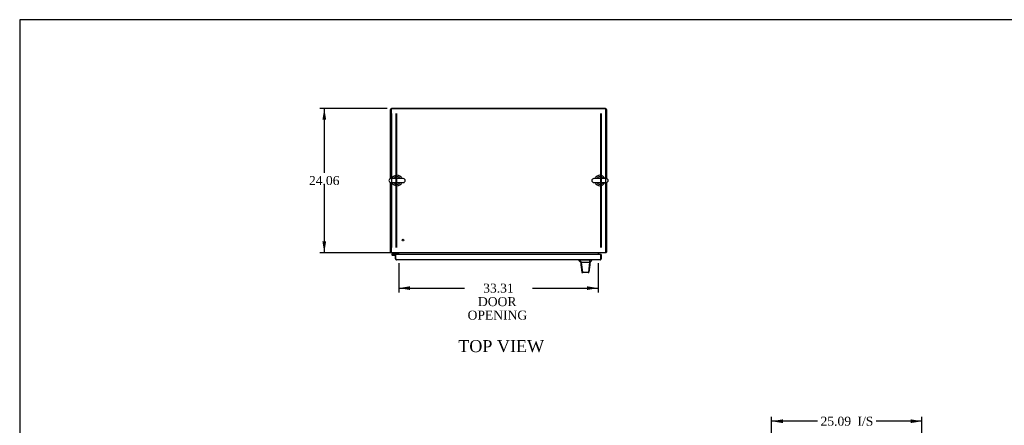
# Model space of a CAD drawing. Header units: inches. Extents: x 1 to 299, y -2 to 199.
# Tile 5 of 8: x 1 to 166, y 131 to 199. Entities that reach past the tile are written whole.
import ezdxf
from ezdxf.enums import TextEntityAlignment as Align
from ezdxf.lldxf.tags import DXFTag

# ---------------------------------------------------------------- set-up
doc = ezdxf.new("R2010")
doc.units = ezdxf.units.IN
doc.header["$MEASUREMENT"] = 0
for name, color, linetype in [('COM42890-3', 7, 'Continuous'), ('COM54578-49', 7, 'Continuous'), ('COM71106-8', 7, 'Continuous'), ('COM71107-8', 7, 'Continuous'), ('COM71112-2', 7, 'Continuous'), ('Default', 7, 'Continuous'), ('HAN13066', 7, 'Continuous'), ('SCS00680', 7, 'Continuous'), ('STD21878', 7, 'Continuous'), ('WAF25362', 7, 'Continuous')]:
    doc.layers.add(name, color=color, linetype=linetype)
doc.styles.add('SEACAD_Times_New_Roman', font='times.ttf')
tags = doc.linetypes.add('HIDDEN2', pattern=[0.1875, 0.125, -0.0625]).pattern_tags.tags
tags[6:7] = [DXFTag(74, 4), DXFTag(75, 0), DXFTag(340, '0'), DXFTag(46, 0.0), DXFTag(50, 0.0), DXFTag(44, 0.0), DXFTag(45, 0.0)]
tags[4:5] = [DXFTag(74, 4), DXFTag(75, 0), DXFTag(340, '0'), DXFTag(46, 0.0), DXFTag(50, 0.0), DXFTag(44, 0.0), DXFTag(45, 0.0)]
doc.dimstyles.new('HAMMOND_(STH-300_x_200)', dxfattribs={"dimtxt": 1.5, "dimasz": 1.875, "dimexe": 0.75, "dimexo": 0.75, "dimgap": 0.375, "dimtad": 0, "dimtih": 1, "dimtoh": 1, "dimzin": 0, "dimdsep": 46, "dimtxsty": 'SEACAD_Times_New_Roman', "dimblk1": '_SE_FILLED', "dimblk2": '_SE_FILLED', "dimsah": 1, "dimcen": 0.75, "dimadec": 0, "dimazin": 0, "dimtfac": 0.8, "dimtofl": 0, "dimtmove": 0, "dimatfit": 3, "dimfxl": 0, "dimtolj": 1, "dimtzin": 0, "dimarcsym": 0})

# ---------------------------------------------------------------- blocks, each defined once
blk = doc.blocks.new('SE2')
at = {"layer": 'COM42890-3', "color": 7, "linetype": 'HIDDEN2'}
for p, q in [((63.45, 183.29), (63.45, 160.92)), ((64.13, 183.29), (64.13, 160.92)), ((64.26, 183.29), (64.26, 160.92)), ((98.32, 183.29), (98.32, 160.92)), ((98.44, 183.29), (98.44, 160.92)), ((99.13, 183.29), (99.13, 160.92)), ((63.45, 172.36), (63.35, 172.36)), ((63.35, 171.86), (63.45, 171.86)), ((99.22, 172.36), (99.13, 172.36)), ((99.13, 171.86), (99.22, 171.86))]:
    blk.add_line(p, q, dxfattribs=at)
at = {"layer": 'COM54578-49', "color": 7, "linetype": 'Continuous'}
for p, q in [((63.55, 159.91), (63.5, 159.86)), ((63.52, 159.79), (63.52, 159.77)), ((63.71, 160.08), (63.55, 159.91)), ((63.59, 159.84), (63.57, 159.84)), ((63.57, 159.72), (63.59, 159.72)), ((63.58, 159.66), (64.16, 159.66)), ((63.62, 159.89), (63.63, 159.9)), ((64.16, 159.72), (63.62, 159.72)), ((63.63, 159.9), (63.74, 160.01)), ((63.64, 159.77), (63.64, 159.79)), ((63.64, 159.77), (63.7, 159.77)), ((63.74, 160.01), (64.43, 160.01)), ((64.16, 159.66), (64.16, 159.66)), ((64.43, 160.01), (64.43, 160.08)), ((64.16, 159.17), (64.16, 159.17))]:
    blk.add_line(p, q, dxfattribs=at)
for centre, radius, start, end in [((63.58, 159.78), 0.117, 354.7841, 270), ((63.57, 159.79), 0.05, 90, 180), ((63.57, 159.77), 0.05, 180, 270), ((63.58, 159.78), 0.135, 68.9858, 104.9706), ((63.59, 159.79), 0.05, 0, 90), ((63.59, 159.77), 0.05, 270, 0), ((63.58, 159.78), 0.117, 331.9602, 354.7841)]:
    blk.add_arc(centre, radius, start, end, dxfattribs=at)
at = {"layer": 'COM71106-8', "color": 7, "linetype": 'Continuous'}
for p, q in [((99.13, 184.14), (63.45, 184.14)), ((63.26, 172.43), (63.26, 183.95)), ((99.32, 183.95), (99.32, 172.43)), ((63.26, 160.17), (63.26, 171.78)), ((99.32, 171.78), (99.32, 160.17)), ((63.26, 160.17), (63.35, 160.17)), ((64.54, 159.98), (64.54, 159.76)), ((98.04, 159.76), (98.04, 159.98)), ((99.32, 160.17), (99.22, 160.17))]:
    blk.add_line(p, q, dxfattribs=at)
for centre, radius, start, end in [((63.45, 183.95), 0.19, 90, 180), ((99.13, 183.95), 0.19, 0, 90), ((63.45, 160.27), 0.19, 210, 240), ((64.44, 159.98), 0.095, 0, 90), ((64.44, 159.98), 0.19, 0, 30), ((98.13, 159.98), 0.19, 150, 180), ((98.13, 159.98), 0.095, 90, 180), ((99.13, 160.27), 0.19, 300, 330)]:
    blk.add_arc(centre, radius, start, end, dxfattribs=at)
at = {"layer": 'COM71107-8', "color": 7, "linetype": 'Continuous'}
for p, q in [((99.22, 184.08), (63.35, 184.08)), ((63.35, 184.08), (63.35, 172.44)), ((99.22, 172.44), (99.22, 184.08)), ((63.35, 171.78), (63.35, 160.27)), ((99.22, 160.27), (99.22, 171.78)), ((63.35, 160.27), (63.35, 160.08)), ((99.22, 160.08), (63.35, 160.08)), ((64.63, 160.08), (64.63, 159.98)), ((64.63, 159.76), (64.63, 159.98)), ((97.94, 159.98), (97.94, 160.08)), ((97.94, 159.98), (97.94, 159.76)), ((99.22, 160.08), (99.22, 160.27))]:
    blk.add_line(p, q, dxfattribs=at)
at = {"layer": 'COM71112-2', "color": 7, "linetype": 'Continuous'}
for p, q in [((64.07, 159.66), (64.16, 159.66)), ((64.07, 159.08), (64.07, 159.66)), ((98.35, 159.76), (64.16, 159.76)), ((64.16, 159.08), (64.16, 159.76)), ((64.16, 159.08), (64.16, 159.66)), ((98.35, 159.08), (98.35, 159.76)), ((98.44, 159.76), (98.35, 159.76)), ((98.35, 159.76), (98.35, 159.08)), ((98.44, 159.76), (98.44, 159.08)), ((64.16, 158.99), (64.12, 158.95)), ((64.16, 159.08), (64.16, 159.08)), ((64.16, 159.08), (64.16, 158.95)), ((64.16, 159.08), (64.16, 158.99)), ((98.25, 158.89), (64.26, 158.89)), ((64.26, 158.89), (64.26, 158.89)), ((64.26, 158.89), (64.26, 158.89)), ((98.25, 158.89), (98.25, 158.89)), ((98.25, 158.89), (98.25, 158.89)), ((98.35, 159.08), (98.35, 159.08)), ((98.35, 159.08), (98.35, 158.95)), ((98.35, 158.99), (98.35, 159.08)), ((98.35, 158.99), (98.39, 158.95))]:
    blk.add_line(p, q, dxfattribs=at)
for centre, start, end in [((64.26, 159.08), 180, 223.832), ((64.26, 159.08), 223.832, 269.8491), ((64.26, 159.08), 269.9427, 270), ((98.25, 159.08), 270.1509, 316.168), ((98.25, 159.08), 270, 270.0573), ((98.25, 159.08), 316.168, 0)]:
    blk.add_arc(centre, 0.19, start, end, dxfattribs=at)
for points in [[(64.16, 158.95), (64.18, 158.93), (64.19, 158.91), (64.22, 158.89), (64.24, 158.89), (64.26, 158.89)], [(98.35, 158.95), (98.33, 158.93), (98.31, 158.91), (98.28, 158.89), (98.27, 158.89), (98.25, 158.89)]]:
    blk.add_open_spline(points, degree=3, knots=[0, 0, 0, 0, 0.5, 0.5, 1, 1, 1, 1], dxfattribs=at)
at = {"layer": 'HAN13066', "color": 7, "linetype": 'Continuous'}
for p, q in [((94.69, 158.89), (94.69, 158.81)), ((94.69, 158.81), (94.76, 158.81)), ((94.79, 158.81), (95.08, 158.45)), ((94.89, 158.81), (94.81, 158.81)), ((96.5, 158.81), (94.89, 158.81)), ((94.99, 158.45), (95.01, 158.45)), ((95.08, 158.45), (95.01, 158.45)), ((95.12, 158.45), (95.08, 158.45)), ((95.08, 158.45), (95.29, 156.82)), ((95.21, 158.45), (95.12, 158.45)), ((96.49, 158.45), (95.21, 158.45)), ((96.49, 158.45), (96.33, 156.82)), ((96.52, 158.45), (96.49, 158.45)), ((96.68, 158.81), (96.5, 158.81)), ((96.54, 158.45), (96.52, 158.45)), ((96.55, 158.45), (96.54, 158.45)), ((96.55, 158.45), (96.57, 158.45)), ((96.76, 158.81), (96.68, 158.81)), ((96.76, 158.81), (96.87, 158.81)), ((96.87, 158.81), (96.87, 158.89)), ((95.18, 156.83), (95.18, 156.83)), ((95.34, 156.77), (95.24, 156.77)), ((96.28, 156.77), (95.34, 156.77)), ((96.33, 156.77), (96.28, 156.77)), ((96.39, 156.83), (96.39, 156.83))]:
    blk.add_line(p, q, dxfattribs=at)
for centre, radius, start, end in [((90.9, 155.18), 5.25, 38.6173, 43.7666), ((34.53, 164.5), 62.32, 353.4784, 354.4341), ((108.99, 148.26), 16.06, 138.9673, 140.6254), ((95.24, 156.83), 0.06, 185.9929, 270.0075), ((96.27, 156.83), 0.0554, 272.131, 348.8293), ((96.33, 156.83), 0.06, 269.9911, 354.4242)]:
    blk.add_arc(centre, radius, start, end, dxfattribs=at)
for points in [[(95.01, 158.45), (95.07, 157.91), (95.12, 157.37), (95.18, 156.83)], [(96.55, 158.45), (96.49, 157.91), (96.44, 157.37), (96.39, 156.83)], [(96.5, 158.81), (96.5, 158.69), (96.5, 158.57), (96.49, 158.45)]]:
    blk.add_open_spline(points, degree=3, dxfattribs=at)
blk.add_open_spline([(95.29, 156.82), (95.3, 156.8), (95.3, 156.79), (95.32, 156.78), (95.33, 156.77), (95.34, 156.77)], degree=3, knots=[0, 0, 0, 0, 0.5, 0.5, 1, 1, 1, 1], dxfattribs=at)
at = {"layer": 'SCS00680', "color": 7, "linetype": 'Continuous'}
for p, q in [((65.39, 172.44), (63.32, 172.44)), ((63.32, 171.78), (65.39, 171.78)), ((99.26, 172.44), (97.19, 172.44)), ((97.19, 171.78), (99.26, 171.78))]:
    blk.add_line(p, q, dxfattribs=at)
for centre, radius, start, end in [((64.35, 172.11), 0.625, 32.0055, 147.9945), ((98.22, 172.11), 0.625, 32.0055, 147.9945), ((63.32, 172.11), 0.331, 90, 270), ((64.35, 172.11), 0.625, 212.0055, 327.9945), ((65.39, 172.11), 0.331, 270, 90), ((97.19, 172.11), 0.331, 90, 270), ((98.22, 172.11), 0.625, 212.0055, 327.9945), ((99.26, 172.11), 0.331, 270, 90)]:
    blk.add_arc(centre, radius, start, end, dxfattribs=at)
at = {"layer": 'STD21878', "color": 7, "linetype": 'HIDDEN2'}
for radius in [0.141, 0.125]:
    blk.add_circle((65.35, 162.17), radius, dxfattribs=at)
at = {"layer": 'WAF25362', "color": 7, "linetype": 'Continuous'}
for centre, start, end in [((64.35, 172.11), 22.2452, 157.7548), ((98.22, 172.11), 22.2452, 157.7548), ((64.35, 172.11), 202.2452, 337.7548), ((98.22, 172.11), 202.2452, 337.7548)]:
    blk.add_arc(centre, 0.875, start, end, dxfattribs=at)
blk = doc.blocks.new('DMBLK9150')
at = {"layer": 'Default', "linetype": 'Continuous'}
for points in [[(51.9, 182.26), (52.52, 182.26), (52.21, 184.14)], [(51.9, 161.95), (52.21, 160.08), (52.52, 161.95)]]:
    blk.add_hatch(color=7, dxfattribs=at).paths.add_polyline_path(points)
at = {"layer": 'Default', "color": 7, "linetype": 'Continuous'}
for p, q in [((62.7, 184.14), (51.46, 184.14)), ((52.21, 184.14), (52.21, 173.38)), ((52.21, 171.36), (52.21, 160.08)), ((63.41, 160.08), (51.46, 160.08))]:
    blk.add_line(p, q, dxfattribs=at)
at = {"layer": 'Default', "color": 7, "linetype": 'Continuous', "style": 'SEACAD_Times_New_Roman'}
blk.add_text('24.06', height=1.5, dxfattribs=at).set_placement((49.65, 172.86), align=Align.TOP_LEFT)
blk = doc.blocks.new('_SE_FILLED')
at = {"color": 0}
blk.add_line((0, 0), (-1, 0), dxfattribs=at)
blk.add_solid([(0, 0), (-1, -0.1665), (-1, 0.1665), (0, 0)], dxfattribs=at)
blk = doc.blocks.new('DMBLK9157')
at = {"layer": 'Default', "linetype": 'Continuous'}
for points in [[(66.51, 153.86), (66.51, 154.48), (64.63, 154.17)], [(96.07, 153.86), (97.94, 154.17), (96.07, 154.48)]]:
    blk.add_hatch(color=7, dxfattribs=at).paths.add_polyline_path(points)
at = {"layer": 'Default', "color": 7, "linetype": 'Continuous'}
for p, q in [((64.63, 158.36), (64.63, 153.42)), ((97.94, 158.36), (97.94, 153.42)), ((64.63, 154.17), (75.61, 154.17)), ((86.97, 154.17), (97.94, 154.17))]:
    blk.add_line(p, q, dxfattribs=at)
at = {"layer": 'Default', "color": 7, "linetype": 'Continuous', "style": 'SEACAD_Times_New_Roman'}
for s, p in [('33.31', (78.73, 154.92)), ('DOOR ', (77.86, 152.67)), ('OPENING ', (76.13, 150.42))]:
    blk.add_text(s, height=1.5, dxfattribs=at).set_placement(p, align=Align.TOP_LEFT)
blk = doc.blocks.new('DMBLK9163')
at = {"layer": 'Default', "linetype": 'Continuous'}
for points in [[(128.75, 132.29), (126.88, 131.98), (128.75, 131.67)], [(150.1, 132.29), (150.1, 131.67), (151.97, 131.98)]]:
    blk.add_hatch(color=7, dxfattribs=at).paths.add_polyline_path(points)
at = {"layer": 'Default', "color": 7, "linetype": 'Continuous'}
for p, q in [((126.88, 120.69), (126.88, 132.73)), ((134.52, 131.98), (126.88, 131.98)), ((151.97, 131.98), (144.33, 131.98)), ((151.97, 123.84), (151.97, 132.73))]:
    blk.add_line(p, q, dxfattribs=at)
at = {"layer": 'Default', "color": 7, "linetype": 'Continuous', "style": 'SEACAD_Times_New_Roman'}
for s, p in [('25.09', (135.04, 132.73)), ('I/S', (141.21, 132.73))]:
    blk.add_text(s, height=1.5, dxfattribs=at).set_placement(p, align=Align.TOP_LEFT)
blk = doc.blocks.new('BORDER')
at = {"layer": 'Default', "color": 7, "linetype": 'Continuous'}
for p, q in [((0, 27.86), (-41.86, 27.86)), ((-41.86, 27.86), (-41.86, 0))]:
    blk.add_line(p, q, dxfattribs=at)

msp = doc.modelspace()

# ---------------------------------------------------------------- block references
at = {"layer": 'Default', "color": 7, "xscale": 7.12, "yscale": 7.12, "zscale": 7.12}
msp.add_blockref('BORDER', (299.411, 0.564), dxfattribs=at)
at = {"layer": 'Default'}
msp.add_blockref('SE2', (0, 0), dxfattribs=at)

# ---------------------------------------------------------------- texts
at = {"layer": 'Default', "color": 7, "linetype": 'Continuous', "style": 'SEACAD_Times_New_Roman'}
msp.add_text('TOP VIEW', height=2, dxfattribs=at).set_placement((74.564, 145.502), align=Align.TOP_LEFT)

# ---------------------------------------------------------------- dimensions: what is measured, and where the dimension line sits
at = {"layer": 'Default', "color": 7, "linetype": 'Continuous'}
for base, p1, p2, angle, text, picture, middle, dimtype in [((52.21, 160.076), (63.447, 184.137), (64.161, 160.076), 90, '\\A1;<>', 'DMBLK9150', (52.21, 172.106), 160), ((64.632, 154.168), (64.632, 159.981), (97.942, 159.981), 0, '\\A1;<>\\PDOOR \\XOPENING ', 'DMBLK9157', (81.287, 154.168), 161)]:
    dim = msp.add_linear_dim(base=base, p1=p1, p2=p2, angle=angle, text=text, dimstyle='HAMMOND_(STH-300_x_200)', dxfattribs=at)
    dim.commit()
    dim.dimension.update_dxf_attribs({"geometry": picture, "text_midpoint": middle, "dimtype": dimtype})
dim = msp.add_linear_dim(base=(126.88, 131.981), p1=(151.972, 123.094), p2=(126.88, 119.937), text='\\A1;<> I/S', dimstyle='HAMMOND_(STH-300_x_200)', dxfattribs=at)
dim.commit()
dim.dimension.update_dxf_attribs({"geometry": 'DMBLK9163', "text_midpoint": (139.426, 131.981), "dimtype": 160})

doc.saveas('drawing.dxf')
